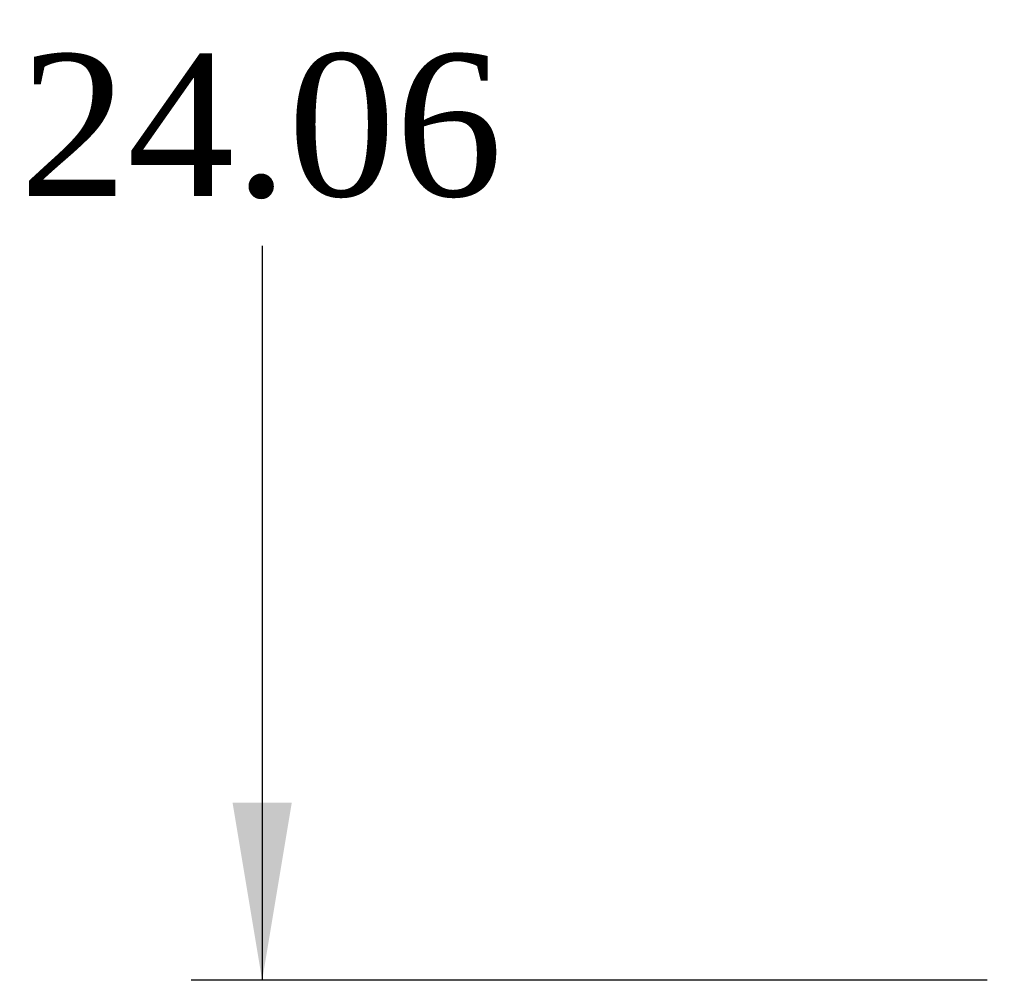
# Model space of a CAD drawing. Header units: inches. Extents: x 1 to 359, y -2 to 239.
# Tile 46 of 99: x 84 to 98, y 196 to 209. Entities that reach past the tile are written whole.
import ezdxf
from ezdxf.enums import TextEntityAlignment as Align

# ---------------------------------------------------------------- set-up
doc = ezdxf.new("R2010")
doc.units = ezdxf.units.IN
doc.header["$MEASUREMENT"] = 0
doc.layers.add('Default', color=7, linetype='Continuous')
doc.styles.add('SEACAD_Times_New_Roman', font='times.ttf')
doc.dimstyles.new('HAMMOND_(STH_-_540x360)', dxfattribs={"dimtxt": 2, "dimasz": 2.5, "dimexe": 1, "dimexo": 1, "dimgap": 0.5, "dimtad": 0, "dimtih": 1, "dimtoh": 1, "dimzin": 0, "dimdsep": 46, "dimtxsty": 'SEACAD_Times_New_Roman', "dimblk1": '_SE_FILLED', "dimblk2": '_SE_FILLED', "dimsah": 1, "dimcen": 1, "dimadec": 0, "dimazin": 0, "dimtfac": 0.8, "dimtofl": 0, "dimtmove": 0, "dimatfit": 3, "dimfxl": 1, "dimtolj": 1, "dimtzin": 0, "dimarcsym": 0})

# ---------------------------------------------------------------- blocks, each defined once
blk = doc.blocks.new('DMBLK4')
at = {"layer": 'Default', "linetype": 'Continuous', "transparency": 16777216}
for points in [[(87.287, 217.282), (88.121, 217.282), (87.704, 219.782)], [(87.287, 198.222), (87.704, 195.722), (88.121, 198.222)]]:
    blk.add_hatch(color=7, dxfattribs=at).paths.add_polyline_path(points)
at = {"layer": 'Default', "color": 7, "linetype": 'Continuous', "transparency": 16777216}
for p, q in [((97.91, 219.782), (86.704, 219.782)), ((87.704, 219.782), (87.704, 209.452)), ((87.704, 206.052), (87.704, 195.722)), ((97.91, 195.722), (86.704, 195.722))]:
    blk.add_line(p, q, dxfattribs=at)
at = {"layer": 'Default', "color": 7, "linetype": 'Continuous', "transparency": 16777216, "style": 'SEACAD_Times_New_Roman'}
blk.add_text('24.06', height=2, dxfattribs=at).set_placement((84.292, 208.752), align=Align.TOP_LEFT)
blk = doc.blocks.new('_SE_FILLED')
at = {"color": 0}
blk.add_line((0, 0), (-1, 0), dxfattribs=at)
blk.add_solid([(0, 0), (-1, -0.1665), (-1, 0.1665), (0, 0)], dxfattribs=at)

msp = doc.modelspace()

# ---------------------------------------------------------------- dimensions: what is measured, and where the dimension line sits
at = {"layer": 'Default', "color": 7, "linetype": 'Continuous'}
dim = msp.add_linear_dim(base=(87.704, 219.782), p1=(98.91, 219.782), p2=(98.91, 195.722), angle=270, text='\\A1;<>', dimstyle='HAMMOND_(STH_-_540x360)', dxfattribs=at)
dim.commit()
dim.dimension.update_dxf_attribs({"geometry": 'DMBLK4', "text_midpoint": (87.704, 207.752), "dimtype": 161})

doc.saveas('drawing.dxf')
